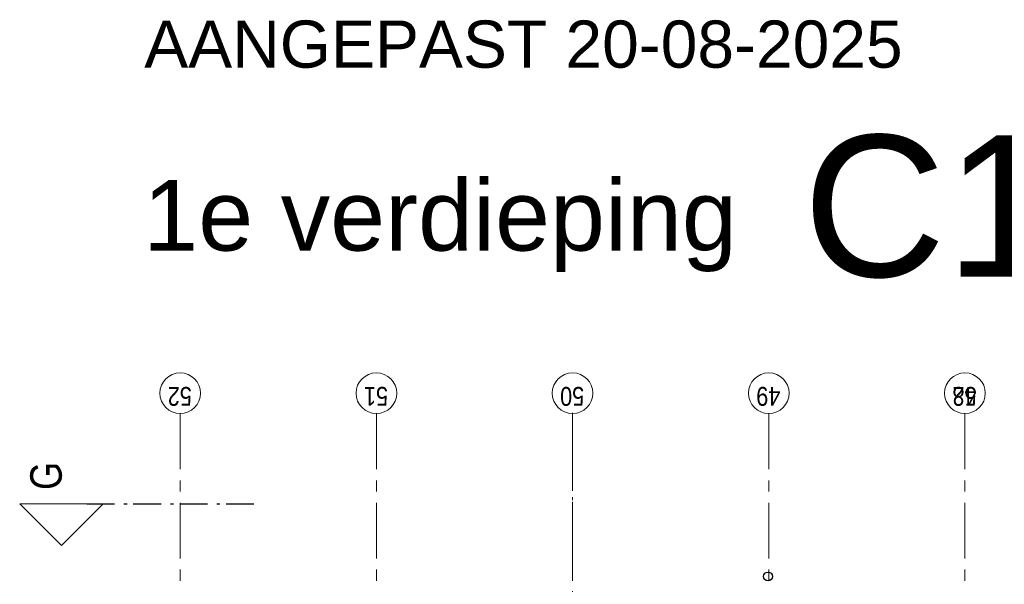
# Model space of a CAD drawing. Header units: millimetres. Extents: x 164654 to 368283, y 131426 to 252133.
# Tile 6 of 144: x 223397 to 232230, y 186650 to 191718. Entities that reach past the tile are written whole.
import ezdxf

# ---------------------------------------------------------------- set-up
doc = ezdxf.new("R2010")
doc.units = ezdxf.units.MM
doc.header["$LTSCALE"] = 400
doc.linetypes.add('CENTER', pattern=[2, 1.25, -0.25, 0.25, -0.25])
doc.linetypes.add('STYLE_06', pattern=[1.041641, 0.625, -0.208282, 0.069427, -0.138931])
doc.layers.add('Binnenkozijnen', color=140, linetype='Continuous', lineweight=15)
doc.layers.add('None', color=7, linetype='Continuous', lineweight=9)
doc.layers.add('plat', color=5, linetype='Continuous')
doc.layers.add('stramien', color=1, linetype='CENTER')
doc.styles.add('Arial', font='arial.ttf', dxfattribs={"height": 211.666667})
doc.styles.add('Arial Narrow', font='ARIALN.TTF', dxfattribs={"height": 222.25})

# ---------------------------------------------------------------- blocks, each defined once
blk = doc.blocks.new('HWA')
at = {"layer": 'None', "color": 92, "linetype": 'Continuous', "lineweight": 25}
blk.add_circle((0, -74), 40, dxfattribs=at)

msp = doc.modelspace()

# ---------------------------------------------------------------- linework, layer by layer
at = {"layer": 'None', "color": 7, "linetype": 'STYLE_06', "lineweight": 9}
msp.add_line((228356.97992, 188182.43392), (228356.97992, 186682.43392), dxfattribs=at)
at = {"layer": 'None', "color": 92, "linetype": 'STYLE_06', "lineweight": 25}
msp.add_line((223998.74546, 187372.7581), (225498.74546, 187372.7581), dxfattribs=at)
at = {"layer": 'None', "color": 140, "linetype": 'Continuous', "lineweight": 15, "flags": 128}
msp.add_lwpolyline([(223396.87046, 187372.7581), (224146.87046, 187372.7581), (223771.87046, 186997.7581)], close=True, dxfattribs=at)
at = {"layer": 'None', "color": 43, "linetype": 'Continuous', "lineweight": 9}
for centre in [(224836.97992, 188365.04034), (226596.97992, 188365.04034), (228356.97992, 188365.04034), (230116.97992, 188365.04034), (231876.97992, 188365.04034), (231876.97992, 188365.04034)]:
    msp.add_circle(centre, 182.60642, dxfattribs=at)
at = {"layer": 'stramien', "lineweight": 0}
for p, q in [((224836.97992, 188182.43392), (224836.97992, 186682.43392)), ((226596.97992, 188182.43392), (226596.97992, 186682.43392)), ((228356.97992, 188188.93521), (228356.97992, 171585.29967)), ((230116.97992, 188182.43392), (230116.97992, 186682.43392)), ((231876.97992, 188182.43392), (231876.97992, 186682.43392)), ((231876.97992, 188182.43392), (231876.97992, 186682.43392))]:
    msp.add_line(p, q, dxfattribs=at)

# ---------------------------------------------------------------- block references
at = {"layer": 'None', "color": 7, "rotation": 184.8870327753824}
msp.add_blockref('HWA', (230116.97992, 186646.69912), dxfattribs=at)

# ---------------------------------------------------------------- texts
at = {"layer": 'Binnenkozijnen', "color": 1, "insert": (223491.87046, 187497.22841), "char_height": 282.22222, "attachment_point": 1, "rotation": 90, "style": 'Arial Narrow'}
msp.add_mtext('G', dxfattribs=at)
at = {"layer": 'None', "color": 8, "char_height": 169.333333, "attachment_point": 1, "rotation": 180, "style": 'Arial Narrow'}
for s, insert in [('52', (224940.98223, 188252.28276)), ('51', (226700.98223, 188252.28276)), ('50', (228460.98223, 188252.28276)), ('49', (230220.98223, 188252.28276)), ('48', (231980.98223, 188252.28276)), ('52', (231980.98223, 188252.28276))]:
    msp.add_mtext(s, dxfattribs=dict(at, insert=insert))
at = {"layer": 'plat', "attachment_point": 1, "style": 'Arial'}
for s, insert, char_height in [('AANGEPAST 20-08-2025 ', (224514.3854, 191710.24963), 423.3333333), ('C1', (230423.42048, 190681.21802), 1270), ('1e verdieping', (224505.53809, 190280.02295), 635)]:
    msp.add_mtext(s, dxfattribs=dict(at, insert=insert, char_height=char_height))

doc.saveas('drawing.dxf')
